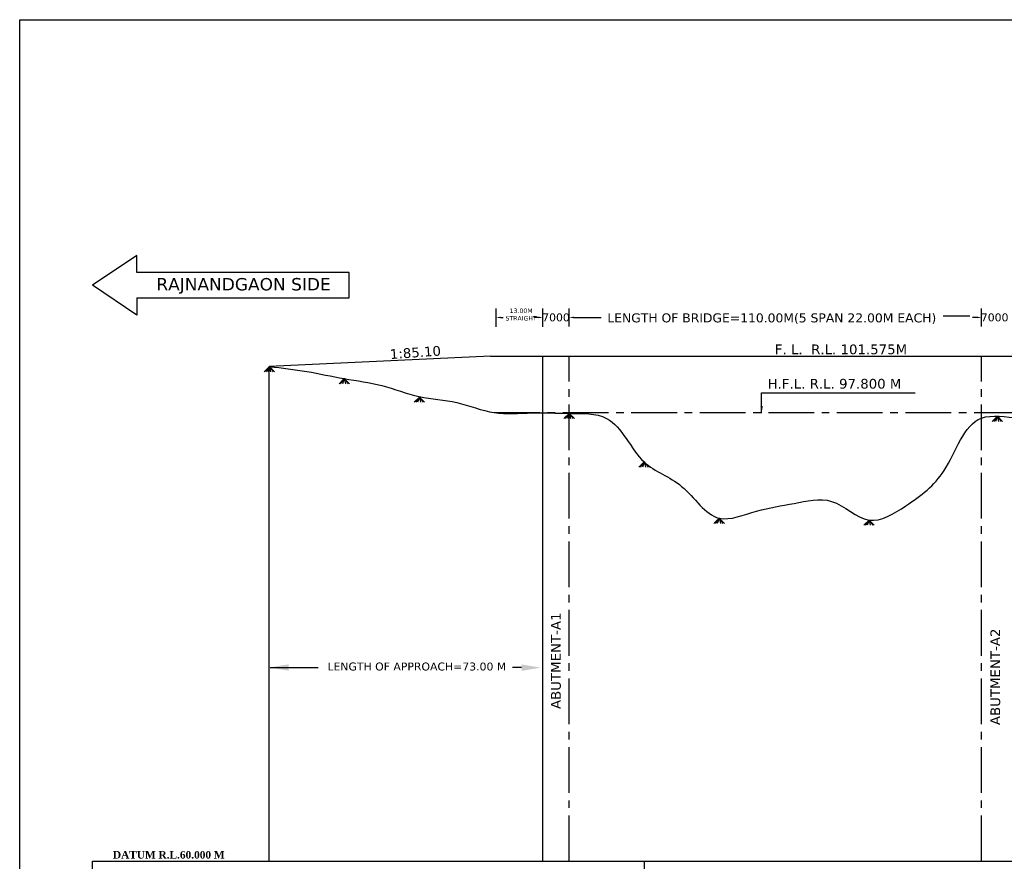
# Model space of a CAD drawing. Header units: feet. Extents: x -7746059455 to -3872100920, y -13315170761 to -6657279710.
# Tile 11 of 34: x -3873012839 to -3872980004, y -6657522292 to -6657494223. Entities that reach past the tile are written whole.
import ezdxf

# ---------------------------------------------------------------- set-up
doc = ezdxf.new("R2010")
doc.units = ezdxf.units.FT
doc.header["$MEASUREMENT"] = 0
doc.header["$PDMODE"] = 34
doc.header["$PDSIZE"] = 40
doc.linetypes.add('CENTER2', pattern=[28.575, 19.05, -3.175, 3.175, -3.175])
for name, color, linetype in [('CHAINAGE', 7, 'Continuous'), ('TEX', 6, 'Continuous'), ('TEXT', 7, 'Continuous')]:
    doc.layers.add(name, color=color, linetype=linetype)
doc.layers.add('DIMENTION', color=7, linetype='Continuous', lineweight=9)
doc.styles.get("Standard").update_dxf_attribs({"font": 'verdana.ttf', "height": 264})
doc.dimstyles.new('ISO-25--------1', dxfattribs={"dimtxt": 264, "dimasz": 240, "dimexe": 300, "dimexo": 300, "dimgap": 0.02, "dimtad": 0, "dimtih": 1, "dimtoh": 1, "dimdec": 0, "dimlfac": 16, "dimdsep": 46, "dimtxsty": 'Standard', "dimcen": 192, "dimclrd": 1, "dimclre": 1, "dimclrt": 1, "dimadec": 0, "dimazin": 0, "dimtfac": 1, "dimtdec": 0, "dimtmove": 2, "dimatfit": 3, "dimfxl": 300, "dimarcsym": 0})
doc.dimstyles.new('ISO-25--------8', dxfattribs={"dimtxt": 264, "dimasz": 150, "dimexe": 300, "dimexo": 300, "dimgap": 0.02, "dimtad": 0, "dimtih": 1, "dimtoh": 1, "dimdec": 0, "dimlfac": 8, "dimdsep": 46, "dimtxsty": 'Standard', "dimcen": 150, "dimclrd": 1, "dimclre": 1, "dimclrt": 1, "dimadec": 0, "dimazin": 0, "dimtfac": 1, "dimtdec": 0, "dimtmove": 2, "dimatfit": 3, "dimfxl": 300, "dimarcsym": 0})

# ---------------------------------------------------------------- blocks, each defined once
blk = doc.blocks.new('*D69')
at = {"layer": 'Defpoints', "color": 0, "ltscale": 20, "transparency": 16777216}
for p in [(-3872995391.098405, -6657504153.335226), (-3872994516.098405, -6657504153.100201), (-3872994516.098405, -6657504153.100201)]:
    blk.add_point(p, dxfattribs=at)
at = {"layer": 'TEX', "color": 1, "lineweight": -2, "ltscale": 20, "transparency": 16777216}
for p, q in [((-3872995391.098405, -6657503853.335226), (-3872995391.098405, -6657503853.100201)), ((-3872995541.098405, -6657504153.100201), (-3872995691.098405, -6657504153.100201)), ((-3872995391.098405, -6657504153.100201), (-3872995389.688251, -6657504153.100201)), ((-3872994516.098405, -6657504153.100201), (-3872994517.508559, -6657504153.100201)), ((-3872994366.098405, -6657504153.100201), (-3872994216.098405, -6657504153.100201))]:
    blk.add_line(p, q, dxfattribs=at)
at = {"layer": 'TEX', "color": 1, "ltscale": 20, "transparency": 16777216}
for points in [[(-3872995541.098405, -6657504128.100201), (-3872995541.098405, -6657504178.100201), (-3872995391.098405, -6657504153.100201)], [(-3872994366.098405, -6657504128.100201), (-3872994366.098405, -6657504178.100201), (-3872994516.098405, -6657504153.100201)]]:
    blk.add_solid(points, dxfattribs=at)
at = {"layer": 'TEX', "color": 1, "ltscale": 20, "transparency": 16777216, "insert": (-3872994953.598405, -6657504153.100201), "char_height": 264, "attachment_point": 5}
blk.add_mtext('7000', dxfattribs=at)

msp = doc.modelspace()

# ---------------------------------------------------------------- linework, layer by layer
at = {"ltscale": 20}
for p, q in [((-3873004512.827125, -6657505790.61694), (-3873004687.483762, -6657505965.075276)), ((-3873004512.827125, -6657505790.61694), (-3873004646.244668, -6657505965.075276)), ((-3873004512.827125, -6657505790.61694), (-3873004572.394578, -6657505965.075284)), ((-3873004512.827125, -6657505790.61694), (-3873004338.170485, -6657505965.075276)), ((-3873004512.827125, -6657505790.61694), (-3873004382.951768, -6657505965.075276)), ((-3873004512.827125, -6657505790.61694), (-3873004471.666396, -6657505965.075284)), ((-3873002014.688251, -6657506191.858569), (-3873002189.344888, -6657506366.316905)), ((-3873002014.688251, -6657506191.858569), (-3873002148.105794, -6657506366.316905)), ((-3873002014.688251, -6657506191.858569), (-3873002074.255704, -6657506366.316913)), ((-3873002014.688251, -6657506191.858569), (-3873001840.031612, -6657506366.316905)), ((-3873002014.688251, -6657506191.858569), (-3873001884.812894, -6657506366.316905)), ((-3873002014.688251, -6657506191.858569), (-3873001973.527523, -6657506366.316913)), ((-3872999510.653657, -6657506808.959056), (-3872999685.310294, -6657506983.417392)), ((-3872999510.653657, -6657506808.959056), (-3872999644.0712, -6657506983.417392)), ((-3872999510.653657, -6657506808.959056), (-3872999570.22111, -6657506983.417399)), ((-3872999510.653657, -6657506808.959056), (-3872999335.997018, -6657506983.417392)), ((-3872999510.653657, -6657506808.959056), (-3872999380.7783, -6657506983.417392)), ((-3872999510.653657, -6657506808.959056), (-3872999469.492929, -6657506983.417399)), ((-3872994514.688251, -6657507351.858568), (-3872994689.344888, -6657507526.316904)), ((-3872994514.688251, -6657507351.858568), (-3872994648.105794, -6657507526.316904)), ((-3872994514.688251, -6657507351.858568), (-3872994574.255704, -6657507526.316912)), ((-3872994514.688251, -6657507351.858568), (-3872994340.031612, -6657507526.316904)), ((-3872994514.688251, -6657507351.858568), (-3872994384.812894, -6657507526.316904)), ((-3872994514.688251, -6657507351.858568), (-3872994473.527523, -6657507526.316912)), ((-3872980236.08035, -6657507447.561207), (-3872980410.736987, -6657507622.019543)), ((-3872980236.08035, -6657507447.561207), (-3872980369.497893, -6657507622.019543)), ((-3872980236.08035, -6657507447.561207), (-3872980295.647803, -6657507622.01955)), ((-3872980236.08035, -6657507447.561207), (-3872980061.423711, -6657507622.019543)), ((-3872980236.08035, -6657507447.561207), (-3872980106.204993, -6657507622.019543)), ((-3872980236.08035, -6657507447.561207), (-3872980194.919621, -6657507622.01955)), ((-3872992014.688251, -6657508971.858568), (-3872992189.344888, -6657509146.316904)), ((-3872992014.688251, -6657508971.858568), (-3872992148.105794, -6657509146.316904)), ((-3872992014.688251, -6657508971.858568), (-3872992074.255704, -6657509146.316912)), ((-3872992014.688251, -6657508971.858568), (-3872991840.031612, -6657509146.316904)), ((-3872992014.688251, -6657508971.858568), (-3872991884.812894, -6657509146.316904)), ((-3872992014.688251, -6657508971.858568), (-3872991973.527523, -6657509146.316912)), ((-3872989514.688251, -6657510846.858568), (-3872989689.344888, -6657511021.316904)), ((-3872989514.688251, -6657510846.858568), (-3872989648.105794, -6657511021.316904)), ((-3872989514.688251, -6657510846.858568), (-3872989574.255704, -6657511021.316912)), ((-3872989514.688251, -6657510846.858568), (-3872989340.031612, -6657511021.316904)), ((-3872989514.688251, -6657510846.858568), (-3872989384.812894, -6657511021.316904)), ((-3872989514.688251, -6657510846.858568), (-3872989473.527523, -6657511021.316912)), ((-3872984514.688251, -6657510911.858566), (-3872984689.344888, -6657511086.316902)), ((-3872984514.688251, -6657510911.858566), (-3872984648.105794, -6657511086.316902)), ((-3872984514.688251, -6657510911.858566), (-3872984574.255704, -6657511086.31691)), ((-3872984514.688251, -6657510911.858566), (-3872984340.031612, -6657511086.316902)), ((-3872984514.688251, -6657510911.858566), (-3872984384.812894, -6657511086.316902)), ((-3872984514.688251, -6657510911.858566), (-3872984473.527523, -6657511086.31691))]:
    msp.add_line(p, q, dxfattribs=at)
at = {"layer": 'CHAINAGE', "color": 241}
msp.add_line((-3872992014.688251, -6657522291.85857), (-3872992014.688251, -6657526133.1002), dxfattribs=at)
at = {"layer": 'CHAINAGE', "color": 3}
msp.add_lwpolyline([(-3872975139.688251, -6657526133.100203), (-3873010416.426373, -6657526133.100202), (-3873010416.426373, -6657522291.858573), (-3872975139.688251, -6657522291.858568)], dxfattribs=at)
at = {"layer": 'DIMENTION', "color": 5, "lineweight": 30, "ltscale": 20}
for p, q in [((-3873001856.426373, -6657502658.100199), (-3873008928.27157, -6657502658.100198)), ((-3873001856.426373, -6657503502.334178), (-3873001856.426373, -6657502658.100198)), ((-3873008928.27157, -6657503502.334178), (-3873001856.426373, -6657503502.334178))]:
    msp.add_line(p, q, dxfattribs=at)
for points in [[(-3873008928.27157, -6657502658.100198), (-3873008928.27157, -6657502085.071992), (-3873010416.426373, -6657503080.21719)], [(-3873008928.27157, -6657503502.334178), (-3873008928.27157, -6657504075.362383), (-3873010416.426373, -6657503080.21719)]]:
    msp.add_lwpolyline(points, dxfattribs=at)
at = {"layer": 'TEX', "color": 1, "ltscale": 20}
for p, q in [((-3872996953.598404, -6657504464.593591), (-3872996953.598404, -6657503853.335224)), ((-3872995391.098405, -6657504464.593593), (-3872995391.098405, -6657503853.335226)), ((-3872994516.098405, -6657504456.46441), (-3872994516.098405, -6657503850.206043)), ((-3872980764.688251, -6657504459.358568), (-3872980764.688251, -6657503853.100202)), ((-3872996803.598404, -6657504153.335224), (-3872996718.858236, -6657504153.335224)), ((-3872995541.098405, -6657504153.335226), (-3872995691.098405, -6657504153.335226)), ((-3872995541.098405, -6657504153.335226), (-3872995625.838573, -6657504153.335226)), ((-3872994366.098405, -6657504153.335226), (-3872994216.114712, -6657504153.335226)), ((-3872994364.688251, -6657504153.335226), (-3872994214.688251, -6657504153.335226)), ((-3872980913.278097, -6657504153.335227), (-3872981063.278097, -6657504153.335227)), ((-3872980913.278097, -6657504153.335227), (-3872981063.26179, -6657504153.335227)), ((-3872980763.278097, -6657504153.335227), (-3872980761.867943, -6657504153.335227)), ((-3872994514.688251, -6657504453.100201), (-3872994514.688251, -6657504453.335226))]:
    msp.add_line(p, q, dxfattribs=at)
at = {"layer": 'TEX', "ltscale": 20}
for p, q in [((-3872994214.688251, -6657504153.100201), (-3872993444.945621, -6657504153.100201)), ((-3872981157.717806, -6657504108.113626), (-3872982042.717806, -6657504108.113626)), ((-3872995391.098404, -6657522291.85857), (-3872995391.098405, -6657505439.596628)), ((-3873004514.688251, -6657516066.796069), (-3873004514.688251, -6657515037.920199)), ((-3873004489.688251, -6657515828.125627), (-3873002890.03337, -6657515828.125627)), ((-3872996102.188251, -6657515833.227607), (-3872996407.601154, -6657515833.227607))]:
    msp.add_line(p, q, dxfattribs=at)
at = {"layer": 'TEX', "color": 7, "ltscale": 20}
for p, q in [((-3872997134.688251, -6657505439.358567), (-3873004512.827125, -6657505790.61694)), ((-3872997134.688251, -6657505439.358567), (-3872978177.12561, -6657505439.358567)), ((-3873004514.688251, -6657522291.858569), (-3873004514.688251, -6657505791.858569))]:
    msp.add_line(p, q, dxfattribs=at)
at = {"layer": 'TEX', "linetype": 'CENTER2', "ltscale": 80}
for p, q in [((-3872994514.688251, -6657522291.858569), (-3872994514.688251, -6657505439.358567)), ((-3872980764.688251, -6657522291.858569), (-3872980764.688251, -6657505439.358568)), ((-3872997014.688253, -6657507326.858568), (-3872976389.688251, -6657507326.858565))]:
    msp.add_line(p, q, dxfattribs=at)
at = {"layer": 'TEX', "color": 7, "ltscale": 20}
msp.add_lwpolyline([(-3873012839.06505, -6657494223.100203), (-3872947289.06505, -6657494223.100203), (-3872947289.06505, -6657540427.791699), (-3873012839.06505, -6657540427.791699)], close=True, dxfattribs=at)
msp.add_spline([(-3873004514.688251, -6657505791.858569), (-3873003264.688251, -6657505956.858569), (-3873002014.688251, -6657506191.858569), (-3873000764.688251, -6657506426.858569), (-3872999514.688251, -6657506791.858568), (-3872998264.688251, -6657506991.858568), (-3872997014.688251, -6657507326.858568), (-3872995764.688251, -6657507336.858568), (-3872994514.688251, -6657507351.858568), (-3872993264.688251, -6657507519.754027), (-3872992014.688251, -6657508971.858567), (-3872990764.688251, -6657509786.858567), (-3872989514.688251, -6657510846.858567), (-3872988264.688249, -6657510611.858572), (-3872987014.688251, -6657510356.858567), (-3872985764.688251, -6657510286.858567), (-3872984514.688251, -6657510911.858566), (-3872983286.426373, -6657510436.858573), (-3872982014.688251, -6657509261.85857), (-3872980764.688251, -6657507511.858566), (-3872979514.688251, -6657507501.858566), (-3872978264.688251, -6657507446.858569), (-3872977014.688251, -6657507426.858565), (-3872976389.688251, -6657507326.858565), (-3872975764.688251, -6657507041.858565), (-3872974514.688251, -6657507041.858565), (-3872973264.688251, -6657506946.858565), (-3872972014.688251, -6657506846.858572), (-3872970764.688251, -6657506711.858566), (-3872969514.688251, -6657506636.858566), (-3872968264.68825, -6657506476.858566), (-3872966389.68825, -6657506436.858566)], degree=3, dxfattribs=at)
at = {"layer": 'TEX', "color": 1, "ltscale": 20}
for points in [[(-3872996803.598404, -6657504128.335224), (-3872996803.598404, -6657504178.335224), (-3872996953.598404, -6657504153.335224)], [(-3872995541.098405, -6657504128.335226), (-3872995541.098405, -6657504178.335226), (-3872995391.098405, -6657504153.335226)], [(-3872995541.098405, -6657504128.335226), (-3872995541.098405, -6657504178.335226), (-3872995391.098405, -6657504153.335226)], [(-3872994366.098405, -6657504128.335226), (-3872994366.098405, -6657504178.335226), (-3872994516.098405, -6657504153.335226)], [(-3872994364.688251, -6657504128.335226), (-3872994364.688251, -6657504178.335226), (-3872994514.688251, -6657504153.335226)], [(-3872980913.278097, -6657504128.335227), (-3872980913.278097, -6657504178.335227), (-3872980763.278097, -6657504153.335227)], [(-3872980913.278097, -6657504128.335227), (-3872980913.278097, -6657504178.335227), (-3872980763.278097, -6657504153.335227)]]:
    msp.add_solid(points, dxfattribs=at)
at = {"layer": 'TEX', "ltscale": 20}
for points in [[(-3873003864.688251, -6657515719.792294), (-3873003864.688251, -6657515936.45896), (-3873004514.688251, -6657515828.125627)], [(-3872996102.188251, -6657515724.894274), (-3872996102.188251, -6657515941.56094), (-3872995452.188251, -6657515833.227607)]]:
    msp.add_solid(points, dxfattribs=at)

# ---------------------------------------------------------------- texts
at = {"layer": 'TEX', "color": 1, "ltscale": 20, "attachment_point": 5}
for s, insert, char_height, width in [('13.00M \\PSTRAIGHT', (-3872996116.826633, -6657504056.680707), 150, 1913.7329998), ('LENGTH OF BRIDGE=110.00M(5 SPAN 22.00M EACH)', (-3872987757.237981, -6657504194.846338), 300, 11309.04035091)]:
    msp.add_mtext(s, dxfattribs=dict(at, insert=insert, char_height=char_height, width=width))
at = {"layer": 'TEX', "color": 1, "ltscale": 20, "insert": (-3872980325.778097, -6657504153.335227), "char_height": 264, "attachment_point": 5}
msp.add_mtext('7000', dxfattribs=at)
at = {"layer": 'TEX', "ltscale": 20, "insert": (-3873000505.215388, -6657505220.444388), "char_height": 324, "width": 2027.40354695, "attachment_point": 1, "rotation": 4.106917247}
msp.add_mtext('1:85.10', dxfattribs=at)
at = {"layer": 'TEX', "linetype": 'CENTER2', "ltscale": 80, "char_height": 324, "width": 4090.00000286, "rotation": 90}
for s, insert, attachment_point in [('ABUTMENT-A1', (-3872994788.569587, -6657517213.521608), 7), ('ABUTMENT-A2', (-3872980465.868767, -6657517750.02663), 1)]:
    msp.add_mtext(s, dxfattribs=dict(at, insert=insert, attachment_point=attachment_point))
at = {"layer": 'TEX', "color": 3, "ltscale": 20, "insert": (-3872999595.312233, -6657515797.766076), "char_height": 264, "width": 6606.75995064, "attachment_point": 5}
msp.add_mtext('\\A1;LENGTH OF APPROACH=73.00 M', dxfattribs=at)
at = {"layer": 'TEXT', "color": 191, "lineweight": 30, "insert": (-3873008281.818085, -6657502838.933674), "char_height": 412.776, "width": 6187.97034431, "attachment_point": 1}
msp.add_mtext('RAJNANDGAON SIDE', dxfattribs=at)
at = {"layer": 'TEXT', "color": 6}
for s, insert, char_height, width, attachment_point in [('F. L.  R.L. 101.575M', (-3872987655.906931, -6657505220.721899), 324, 17393.14995337, 4), ('H.F.L. R.L. 97.800 M', (-3872987898.078678, -6657506367.754378), 324, 5031.08566952, 4), ('{\\fTimes New Roman|b1|i0|c0|p18;DATUM R.L.60.000 M}', (-3873007868.386801, -6657521950.454281), 250, 6355.93890626, 2)]:
    msp.add_mtext(s, dxfattribs=dict(at, insert=insert, char_height=char_height, width=width, attachment_point=attachment_point))

# ---------------------------------------------------------------- dimensions: what is measured, and where the dimension line sits
at = {"layer": 'TEX', "color": 7, "ltscale": 20}
dim = msp.add_linear_dim(base=(-3872994516.098405, -6657504153.100201), p1=(-3872995391.098405, -6657504153.335226), p2=(-3872994516.098405, -6657504153.100201), dimstyle='ISO-25--------8', dxfattribs=at)
dim.commit()
dim.dimension.update_dxf_attribs({"geometry": '*D69', "text_midpoint": (-3872994953.598405, -6657504153.100201)})

# ---------------------------------------------------------------- leaders
at = {"layer": 'TEX', "ltscale": 20}
msp.add_leader([(-3872988096.431253, -6657507343.647491), (-3872988096.431253, -6657506666.768304), (-3872982976.431253, -6657506666.768304)], dimstyle='ISO-25--------1', dxfattribs=at)

doc.saveas('drawing.dxf')
